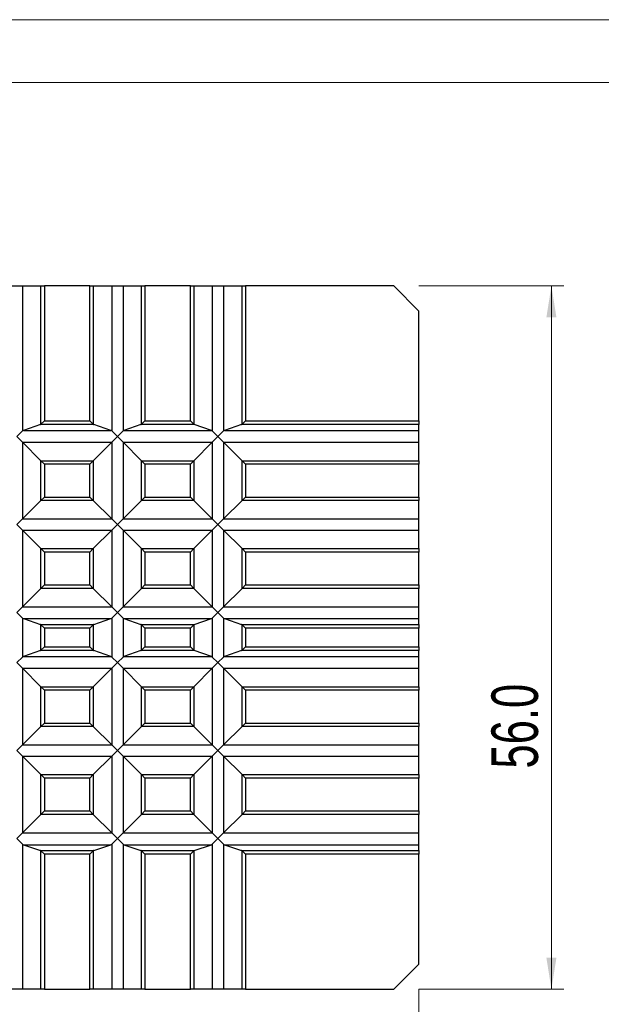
# Model space of a CAD drawing. Header units: millimetres. Extents: x 0 to 297, y 0 to 210.
# Tile 5 of 7: x 109 to 155, y 132 to 210. Entities that reach past the tile are written whole.
import ezdxf

# ---------------------------------------------------------------- set-up
doc = ezdxf.new("R2010")
doc.units = ezdxf.units.MM
doc.styles.add('SLDTEXTSTYLE1', font='TXT', dxfattribs={"width": 0.7})
doc.dimstyles.new('SLDDIMSTYLE0', dxfattribs={"dimtxt": 3.950146, "dimasz": 2.5, "dimexe": 0, "dimexo": 0.0625, "dimgap": 0.987537, "dimtad": 2, "dimdec": 1, "dimrnd": 1e-09, "dimzin": 4, "dimdsep": 46, "dimtxsty": 'SLDTEXTSTYLE1', "dimsah": 1, "dimcen": 0.09, "dimadec": 0, "dimazin": 1, "dimtfac": 1, "dimtofl": 0, "dimtmove": 0, "dimatfit": 3, "dimfxl": 0, "dimfrac": 2, "dimtolj": 1, "dimtzin": 12, "dimarcsym": 0})

# ---------------------------------------------------------------- blocks, each defined once
blk = doc.blocks.new('_D')
at = {"color": 7, "linetype": 'Continuous', "lineweight": 0}
for p, q in [((140.784, 188.8), (152.328, 188.8)), ((151.328, 188.8), (151.328, 132.8)), ((140.784, 132.8), (152.328, 132.8))]:
    blk.add_line(p, q, dxfattribs=at)
at = {"color": 7, "linetype": 'Continuous', "lineweight": 18}
for points in [[(151.328, 188.8), (150.928, 186.3), (151.728, 186.3)], [(151.328, 132.8), (151.728, 135.3), (150.928, 135.3)]]:
    blk.add_solid(points, dxfattribs=at)
at = {"color": 7, "linetype": 'Continuous', "lineweight": 18, "insert": (146.553, 150.369), "char_height": 3.7042, "attachment_point": 1, "rotation": 90, "style": 'SLDTEXTSTYLE1'}
blk.add_mtext('56.0', dxfattribs=at)
blk = doc.blocks.new('_D_1')
at = {"color": 7, "linetype": 'Continuous', "lineweight": 0}
for p, q in [((76.784, 132.8), (76.784, 123.8)), ((140.784, 132.8), (140.784, 123.8)), ((140.784, 124.8), (76.784, 124.8))]:
    blk.add_line(p, q, dxfattribs=at)
at = {"color": 7, "linetype": 'Continuous', "lineweight": 18}
for points in [[(76.784, 124.8), (79.284, 124.4), (79.284, 125.2)], [(140.784, 124.8), (138.284, 125.2), (138.284, 124.4)]]:
    blk.add_solid(points, dxfattribs=at)
at = {"color": 7, "linetype": 'Continuous', "lineweight": 18, "insert": (105.761, 129.575), "char_height": 3.7042, "attachment_point": 1, "style": 'SLDTEXTSTYLE1'}
blk.add_mtext('64.0', dxfattribs=at)

msp = doc.modelspace()

# ---------------------------------------------------------------- linework, layer by layer
at = {"color": 7, "linetype": 'Continuous', "lineweight": 18}
for p, q in [((0, 210), (297, 210)), ((10, 205), (292, 205))]:
    msp.add_line(p, q, dxfattribs=at)
at = {"color": 7, "linetype": 'Continuous', "lineweight": 25}
for p, q in [((108.33317, 188.80002), (109.2341, 188.80002)), ((109.2341, 188.80002), (109.2341, 177.25049)), ((109.2341, 188.80002), (110.70184, 188.80002)), ((110.70184, 177.78444), (110.70184, 188.80002)), ((110.70184, 188.80002), (110.97212, 188.80002)), ((110.97212, 188.80002), (110.97212, 178.05472)), ((114.59515, 188.80002), (110.97212, 188.80002)), ((114.59515, 178.05472), (114.59515, 188.80002)), ((114.59515, 188.80002), (114.86543, 188.80002)), ((114.86543, 188.80002), (114.86543, 177.78444)), ((114.86543, 188.80002), (116.33317, 188.80002)), ((116.33317, 188.80002), (116.33317, 177.25049)), ((116.33317, 188.80002), (117.2341, 188.80002)), ((117.2341, 188.80002), (117.2341, 177.25049)), ((117.2341, 188.80002), (118.70184, 188.80002)), ((118.70184, 177.78444), (118.70184, 188.80002)), ((118.70184, 188.80002), (118.97212, 188.80002)), ((118.97212, 188.80002), (118.97212, 178.05472)), ((122.59515, 188.80002), (118.97212, 188.80002)), ((122.59515, 178.05472), (122.59515, 188.80002)), ((122.59515, 188.80002), (122.86543, 188.80002)), ((122.86543, 188.80002), (122.86543, 177.78444)), ((122.86543, 188.80002), (124.33317, 188.80002)), ((124.33317, 188.80002), (124.33317, 177.25049)), ((124.33317, 188.80002), (125.2341, 188.80002)), ((125.2341, 188.80002), (125.2341, 177.25049)), ((125.2341, 188.80002), (126.70184, 188.80002)), ((126.70184, 177.78444), (126.70184, 188.80002)), ((126.70184, 188.80002), (126.97212, 188.80002)), ((126.97212, 188.80002), (126.97212, 178.05472)), ((138.78364, 188.80002), (126.97212, 188.80002)), ((140.78364, 186.80002), (138.78364, 188.80002)), ((140.78364, 178.05472), (140.78364, 186.80002)), ((110.97212, 178.05472), (110.70184, 177.78444)), ((110.97212, 178.05472), (114.59515, 178.05472)), ((114.59515, 178.05472), (114.86543, 177.78444)), ((118.97212, 178.05472), (118.70184, 177.78444)), ((118.97212, 178.05472), (122.59515, 178.05472)), ((122.59515, 178.05472), (122.86543, 177.78444)), ((126.97212, 178.05472), (126.70184, 177.78444)), ((126.97212, 178.05472), (140.78364, 178.05472)), ((140.78364, 178.05472), (140.78364, 177.75869)), ((109.2341, 177.25049), (108.78364, 176.80002)), ((110.66258, 177.75869), (109.29954, 177.29339)), ((109.29954, 177.29339), (116.26773, 177.29339)), ((114.90469, 177.75869), (110.66258, 177.75869)), ((116.26773, 177.29339), (114.90469, 177.75869)), ((116.78364, 176.80002), (116.33317, 177.25049)), ((117.2341, 177.25049), (116.78364, 176.80002)), ((118.66258, 177.75869), (117.29954, 177.29339)), ((117.29954, 177.29339), (124.26773, 177.29339)), ((122.90469, 177.75869), (118.66258, 177.75869)), ((124.26773, 177.29339), (122.90469, 177.75869)), ((124.78364, 176.80002), (124.33317, 177.25049)), ((125.2341, 177.25049), (124.78364, 176.80002)), ((126.66258, 177.75869), (125.29954, 177.29339)), ((125.29954, 177.29339), (140.78364, 177.29339)), ((140.78364, 177.75869), (126.66258, 177.75869)), ((140.78364, 177.29339), (140.78364, 177.75869)), ((140.78364, 176.34955), (140.78364, 177.29339)), ((108.78364, 176.80002), (109.2341, 176.34955)), ((116.33317, 176.34955), (116.78364, 176.80002)), ((116.78364, 176.80002), (117.2341, 176.34955)), ((124.33317, 176.34955), (124.78364, 176.80002)), ((124.78364, 176.80002), (125.2341, 176.34955)), ((109.2341, 176.34955), (116.33317, 176.34955)), ((109.2341, 176.34955), (110.70184, 174.88181)), ((109.2341, 176.34955), (109.2341, 170.25049)), ((114.86543, 174.88181), (116.33317, 176.34955)), ((116.33317, 176.34955), (116.33317, 170.25049)), ((117.2341, 176.34955), (117.2341, 170.25049)), ((117.2341, 176.34955), (118.70184, 174.88181)), ((117.2341, 176.34955), (124.33317, 176.34955)), ((122.86543, 174.88181), (124.33317, 176.34955)), ((124.33317, 176.34955), (124.33317, 170.25049)), ((125.2341, 176.34955), (140.78364, 176.34955)), ((125.2341, 176.34955), (126.70184, 174.88181)), ((125.2341, 176.34955), (125.2341, 170.25049)), ((140.78364, 174.88181), (140.78364, 176.34955)), ((110.70184, 171.71822), (110.70184, 174.88181)), ((110.70184, 174.88181), (110.97212, 174.61153)), ((110.70184, 174.88181), (114.86543, 174.88181)), ((114.59515, 174.61153), (114.86543, 174.88181)), ((114.86543, 174.88181), (114.86543, 171.71822)), ((118.70184, 171.71822), (118.70184, 174.88181)), ((118.70184, 174.88181), (118.97212, 174.61153)), ((118.70184, 174.88181), (122.86543, 174.88181)), ((122.59515, 174.61153), (122.86543, 174.88181)), ((122.86543, 174.88181), (122.86543, 171.71822)), ((126.70184, 171.71822), (126.70184, 174.88181)), ((126.70184, 174.88181), (126.97212, 174.61153)), ((126.70184, 174.88181), (140.78364, 174.88181)), ((140.78364, 174.88181), (140.78364, 174.61153)), ((110.97212, 174.61153), (110.97212, 171.9885)), ((114.59515, 174.61153), (110.97212, 174.61153)), ((114.59515, 171.9885), (114.59515, 174.61153)), ((118.97212, 174.61153), (118.97212, 171.9885)), ((122.59515, 174.61153), (118.97212, 174.61153)), ((122.59515, 171.9885), (122.59515, 174.61153)), ((126.97212, 174.61153), (126.97212, 171.9885)), ((140.78364, 174.61153), (126.97212, 174.61153)), ((140.78364, 171.9885), (140.78364, 174.61153)), ((110.70184, 171.71822), (109.2341, 170.25049)), ((110.70184, 171.71822), (110.97212, 171.9885)), ((114.86543, 171.71822), (110.70184, 171.71822)), ((110.97212, 171.9885), (114.59515, 171.9885)), ((114.59515, 171.9885), (114.86543, 171.71822)), ((116.33317, 170.25049), (114.86543, 171.71822)), ((118.70184, 171.71822), (117.2341, 170.25049)), ((118.70184, 171.71822), (118.97212, 171.9885)), ((122.86543, 171.71822), (118.70184, 171.71822)), ((118.97212, 171.9885), (122.59515, 171.9885)), ((122.59515, 171.9885), (122.86543, 171.71822)), ((124.33317, 170.25049), (122.86543, 171.71822)), ((126.70184, 171.71822), (125.2341, 170.25049)), ((126.70184, 171.71822), (126.97212, 171.9885)), ((140.78364, 171.71822), (126.70184, 171.71822)), ((126.97212, 171.9885), (140.78364, 171.9885)), ((140.78364, 171.9885), (140.78364, 171.71822)), ((140.78364, 170.25049), (140.78364, 171.71822)), ((109.2341, 170.25049), (108.78364, 169.80002)), ((109.2341, 170.25049), (116.33317, 170.25049)), ((116.78364, 169.80002), (116.33317, 170.25049)), ((117.2341, 170.25049), (116.78364, 169.80002)), ((117.2341, 170.25049), (124.33317, 170.25049)), ((124.78364, 169.80002), (124.33317, 170.25049)), ((125.2341, 170.25049), (124.78364, 169.80002)), ((125.2341, 170.25049), (140.78364, 170.25049)), ((140.78364, 169.34955), (140.78364, 170.25049)), ((108.78364, 169.80002), (109.2341, 169.34955)), ((116.33317, 169.34955), (116.78364, 169.80002)), ((116.78364, 169.80002), (117.2341, 169.34955)), ((124.33317, 169.34955), (124.78364, 169.80002)), ((124.78364, 169.80002), (125.2341, 169.34955)), ((109.2341, 169.34955), (109.2341, 163.25049)), ((109.2341, 169.34955), (110.70184, 167.88181)), ((109.2341, 169.34955), (116.33317, 169.34955)), ((114.86543, 167.88181), (116.33317, 169.34955)), ((116.33317, 169.34955), (116.33317, 163.25049)), ((117.2341, 169.34955), (124.33317, 169.34955)), ((117.2341, 169.34955), (118.70184, 167.88181)), ((117.2341, 169.34955), (117.2341, 163.25049)), ((122.86543, 167.88181), (124.33317, 169.34955)), ((124.33317, 169.34955), (124.33317, 163.25049)), ((125.2341, 169.34955), (140.78364, 169.34955)), ((125.2341, 169.34955), (126.70184, 167.88181)), ((125.2341, 169.34955), (125.2341, 163.25049)), ((140.78364, 167.88181), (140.78364, 169.34955)), ((110.70184, 164.71822), (110.70184, 167.88181)), ((110.70184, 167.88181), (110.97212, 167.61153)), ((110.70184, 167.88181), (114.86543, 167.88181)), ((114.59515, 167.61153), (114.86543, 167.88181)), ((114.86543, 167.88181), (114.86543, 164.71822)), ((118.70184, 164.71822), (118.70184, 167.88181)), ((118.70184, 167.88181), (118.97212, 167.61153)), ((118.70184, 167.88181), (122.86543, 167.88181)), ((122.59515, 167.61153), (122.86543, 167.88181)), ((122.86543, 167.88181), (122.86543, 164.71822)), ((126.97212, 167.61153), (126.70184, 167.88181)), ((126.70184, 167.88181), (140.78364, 167.88181)), ((126.70184, 164.71822), (126.70184, 167.88181)), ((140.78364, 167.88181), (140.78364, 167.61153)), ((110.97212, 167.61153), (110.97212, 164.9885)), ((114.59515, 167.61153), (110.97212, 167.61153)), ((114.59515, 164.9885), (114.59515, 167.61153)), ((118.97212, 167.61153), (118.97212, 164.9885)), ((122.59515, 167.61153), (118.97212, 167.61153)), ((122.59515, 164.9885), (122.59515, 167.61153)), ((140.78364, 167.61153), (126.97212, 167.61153)), ((126.97212, 167.61153), (126.97212, 164.9885)), ((140.78364, 164.9885), (140.78364, 167.61153)), ((110.70184, 164.71822), (109.2341, 163.25049)), ((110.70184, 164.71822), (110.97212, 164.9885)), ((114.86543, 164.71822), (110.70184, 164.71822)), ((110.97212, 164.9885), (114.59515, 164.9885)), ((114.59515, 164.9885), (114.86543, 164.71822)), ((116.33317, 163.25049), (114.86543, 164.71822)), ((118.70184, 164.71822), (117.2341, 163.25049)), ((118.70184, 164.71822), (118.97212, 164.9885)), ((122.86543, 164.71822), (118.70184, 164.71822)), ((118.97212, 164.9885), (122.59515, 164.9885)), ((122.59515, 164.9885), (122.86543, 164.71822)), ((124.33317, 163.25049), (122.86543, 164.71822)), ((126.70184, 164.71822), (125.2341, 163.25049)), ((126.97212, 164.9885), (126.70184, 164.71822)), ((140.78364, 164.71822), (126.70184, 164.71822)), ((126.97212, 164.9885), (140.78364, 164.9885)), ((140.78364, 164.9885), (140.78364, 164.71822)), ((140.78364, 163.25049), (140.78364, 164.71822)), ((109.2341, 163.25049), (108.78364, 162.80002)), ((109.2341, 163.25049), (116.33317, 163.25049)), ((116.78364, 162.80002), (116.33317, 163.25049)), ((117.2341, 163.25049), (116.78364, 162.80002)), ((117.2341, 163.25049), (124.33317, 163.25049)), ((124.78364, 162.80002), (124.33317, 163.25049)), ((125.2341, 163.25049), (124.78364, 162.80002)), ((125.2341, 163.25049), (140.78364, 163.25049)), ((140.78364, 162.30664), (140.78364, 163.25049)), ((108.78364, 162.80002), (109.2341, 162.34955)), ((109.2341, 162.34955), (109.2341, 159.25049)), ((109.29954, 162.30664), (110.66258, 161.84134)), ((109.29954, 162.30664), (116.26773, 162.30664)), ((114.90469, 161.84134), (116.26773, 162.30664)), ((116.33317, 162.34955), (116.78364, 162.80002)), ((116.33317, 162.34955), (116.33317, 159.25049)), ((116.78364, 162.80002), (117.2341, 162.34955)), ((117.2341, 162.34955), (117.2341, 159.25049)), ((117.29954, 162.30664), (118.66258, 161.84134)), ((117.29954, 162.30664), (124.26773, 162.30664)), ((122.90469, 161.84134), (124.26773, 162.30664)), ((124.33317, 162.34955), (124.78364, 162.80002)), ((124.33317, 162.34955), (124.33317, 159.25049)), ((124.78364, 162.80002), (125.2341, 162.34955)), ((125.2341, 162.34955), (125.2341, 159.25049)), ((125.29954, 162.30664), (126.66258, 161.84134)), ((125.29954, 162.30664), (140.78364, 162.30664)), ((140.78364, 161.84134), (140.78364, 162.30664)), ((110.66258, 161.84134), (114.90469, 161.84134)), ((110.97212, 161.54532), (110.70184, 161.8156)), ((110.70184, 159.78444), (110.70184, 161.8156)), ((110.97212, 161.54532), (110.97212, 160.05472)), ((114.59515, 161.54532), (110.97212, 161.54532)), ((114.86543, 161.8156), (114.59515, 161.54532)), ((114.59515, 160.05472), (114.59515, 161.54532)), ((114.86543, 161.8156), (114.86543, 159.78444)), ((118.66258, 161.84134), (122.90469, 161.84134)), ((118.97212, 161.54532), (118.70184, 161.8156)), ((118.70184, 159.78444), (118.70184, 161.8156)), ((118.97212, 161.54532), (118.97212, 160.05472)), ((122.59515, 161.54532), (118.97212, 161.54532)), ((122.86543, 161.8156), (122.59515, 161.54532)), ((122.59515, 160.05472), (122.59515, 161.54532)), ((122.86543, 161.8156), (122.86543, 159.78444)), ((126.66258, 161.84134), (140.78364, 161.84134)), ((126.97212, 161.54532), (126.70184, 161.8156)), ((126.70184, 159.78444), (126.70184, 161.8156)), ((140.78364, 161.54532), (126.97212, 161.54532)), ((126.97212, 161.54532), (126.97212, 160.05472)), ((140.78364, 161.84134), (140.78364, 161.54532)), ((140.78364, 160.05472), (140.78364, 161.54532)), ((110.97212, 160.05472), (110.70184, 159.78444)), ((110.97212, 160.05472), (114.59515, 160.05472)), ((114.86543, 159.78444), (114.59515, 160.05472)), ((118.97212, 160.05472), (118.70184, 159.78444)), ((118.97212, 160.05472), (122.59515, 160.05472)), ((122.86543, 159.78444), (122.59515, 160.05472)), ((126.97212, 160.05472), (126.70184, 159.78444)), ((126.97212, 160.05472), (140.78364, 160.05472)), ((140.78364, 160.05472), (140.78364, 159.75869)), ((109.2341, 159.25049), (108.78364, 158.80002)), ((110.66258, 159.75869), (109.29954, 159.29339)), ((109.29954, 159.29339), (116.26773, 159.29339)), ((114.90469, 159.75869), (110.66258, 159.75869)), ((116.26773, 159.29339), (114.90469, 159.75869)), ((116.78364, 158.80002), (116.33317, 159.25049)), ((117.2341, 159.25049), (116.78364, 158.80002)), ((118.66258, 159.75869), (117.29954, 159.29339)), ((117.29954, 159.29339), (124.26773, 159.29339)), ((122.90469, 159.75869), (118.66258, 159.75869)), ((124.26773, 159.29339), (122.90469, 159.75869)), ((124.78364, 158.80002), (124.33317, 159.25049)), ((125.2341, 159.25049), (124.78364, 158.80002)), ((126.66258, 159.75869), (125.29954, 159.29339)), ((125.29954, 159.29339), (140.78364, 159.29339)), ((140.78364, 159.75869), (126.66258, 159.75869)), ((140.78364, 159.29339), (140.78364, 159.75869)), ((140.78364, 158.34955), (140.78364, 159.29339)), ((108.78364, 158.80002), (109.2341, 158.34955)), ((116.33317, 158.34955), (116.78364, 158.80002)), ((116.78364, 158.80002), (117.2341, 158.34955)), ((124.33317, 158.34955), (124.78364, 158.80002)), ((124.78364, 158.80002), (125.2341, 158.34955)), ((109.2341, 158.34955), (109.2341, 152.25049)), ((109.2341, 158.34955), (110.70184, 156.88181)), ((109.2341, 158.34955), (116.33317, 158.34955)), ((114.86543, 156.88181), (116.33317, 158.34955)), ((116.33317, 158.34955), (116.33317, 152.25049)), ((117.2341, 158.34955), (117.2341, 152.25049)), ((117.2341, 158.34955), (118.70184, 156.88181)), ((117.2341, 158.34955), (124.33317, 158.34955)), ((122.86543, 156.88181), (124.33317, 158.34955)), ((124.33317, 158.34955), (124.33317, 152.25049)), ((125.2341, 158.34955), (125.2341, 152.25049)), ((125.2341, 158.34955), (126.70184, 156.88181)), ((125.2341, 158.34955), (140.78364, 158.34955)), ((140.78364, 156.88181), (140.78364, 158.34955)), ((110.70184, 153.71822), (110.70184, 156.88181)), ((110.70184, 156.88181), (110.97212, 156.61153)), ((110.70184, 156.88181), (114.86543, 156.88181)), ((114.59515, 156.61153), (114.86543, 156.88181)), ((114.86543, 156.88181), (114.86543, 153.71822)), ((118.70184, 153.71822), (118.70184, 156.88181)), ((118.70184, 156.88181), (118.97212, 156.61153)), ((118.70184, 156.88181), (122.86543, 156.88181)), ((122.59515, 156.61153), (122.86543, 156.88181)), ((122.86543, 156.88181), (122.86543, 153.71822)), ((126.70184, 153.71822), (126.70184, 156.88181)), ((126.70184, 156.88181), (126.97212, 156.61153)), ((126.70184, 156.88181), (140.78364, 156.88181)), ((140.78364, 156.88181), (140.78364, 156.61153)), ((110.97212, 156.61153), (110.97212, 153.9885)), ((114.59515, 156.61153), (110.97212, 156.61153)), ((114.59515, 153.9885), (114.59515, 156.61153)), ((118.97212, 156.61153), (118.97212, 153.9885)), ((122.59515, 156.61153), (118.97212, 156.61153)), ((122.59515, 153.9885), (122.59515, 156.61153)), ((126.97212, 156.61153), (126.97212, 153.9885)), ((140.78364, 156.61153), (126.97212, 156.61153)), ((140.78364, 153.9885), (140.78364, 156.61153)), ((110.70184, 153.71822), (109.2341, 152.25049)), ((110.70184, 153.71822), (110.97212, 153.9885)), ((114.86543, 153.71822), (110.70184, 153.71822)), ((110.97212, 153.9885), (114.59515, 153.9885)), ((114.59515, 153.9885), (114.86543, 153.71822)), ((116.33317, 152.25049), (114.86543, 153.71822)), ((118.70184, 153.71822), (117.2341, 152.25049)), ((118.70184, 153.71822), (118.97212, 153.9885)), ((122.86543, 153.71822), (118.70184, 153.71822)), ((118.97212, 153.9885), (122.59515, 153.9885)), ((122.59515, 153.9885), (122.86543, 153.71822)), ((124.33317, 152.25049), (122.86543, 153.71822)), ((126.70184, 153.71822), (125.2341, 152.25049)), ((126.70184, 153.71822), (126.97212, 153.9885)), ((140.78364, 153.71822), (126.70184, 153.71822)), ((126.97212, 153.9885), (140.78364, 153.9885)), ((140.78364, 153.9885), (140.78364, 153.71822)), ((140.78364, 152.25049), (140.78364, 153.71822)), ((109.2341, 152.25049), (108.78364, 151.80002)), ((109.2341, 152.25049), (116.33317, 152.25049)), ((116.78364, 151.80002), (116.33317, 152.25049)), ((117.2341, 152.25049), (116.78364, 151.80002)), ((117.2341, 152.25049), (124.33317, 152.25049)), ((124.78364, 151.80002), (124.33317, 152.25049)), ((125.2341, 152.25049), (124.78364, 151.80002)), ((125.2341, 152.25049), (140.78364, 152.25049)), ((140.78364, 151.34955), (140.78364, 152.25049)), ((108.78364, 151.80002), (109.2341, 151.34955)), ((109.2341, 151.34955), (109.2341, 145.25049)), ((109.2341, 151.34955), (110.70184, 149.88181)), ((109.2341, 151.34955), (116.33317, 151.34955)), ((114.86543, 149.88181), (116.33317, 151.34955)), ((116.33317, 151.34955), (116.78364, 151.80002)), ((116.33317, 151.34955), (116.33317, 145.25049)), ((116.78364, 151.80002), (117.2341, 151.34955)), ((117.2341, 151.34955), (117.2341, 145.25049)), ((117.2341, 151.34955), (118.70184, 149.88181)), ((117.2341, 151.34955), (124.33317, 151.34955)), ((122.86543, 149.88181), (124.33317, 151.34955)), ((124.33317, 151.34955), (124.78364, 151.80002)), ((124.33317, 151.34955), (124.33317, 145.25049)), ((124.78364, 151.80002), (125.2341, 151.34955)), ((125.2341, 151.34955), (125.2341, 145.25049)), ((125.2341, 151.34955), (126.70184, 149.88181)), ((125.2341, 151.34955), (140.78364, 151.34955)), ((140.78364, 149.88181), (140.78364, 151.34955)), ((110.70184, 146.71822), (110.70184, 149.88181)), ((110.70184, 149.88181), (110.97212, 149.61153)), ((110.70184, 149.88181), (114.86543, 149.88181)), ((114.59515, 149.61153), (114.86543, 149.88181)), ((114.86543, 149.88181), (114.86543, 146.71822)), ((118.70184, 146.71822), (118.70184, 149.88181)), ((118.70184, 149.88181), (118.97212, 149.61153)), ((118.70184, 149.88181), (122.86543, 149.88181)), ((122.59515, 149.61153), (122.86543, 149.88181)), ((122.86543, 149.88181), (122.86543, 146.71822)), ((126.70184, 146.71822), (126.70184, 149.88181)), ((126.70184, 149.88181), (126.97212, 149.61153)), ((126.70184, 149.88181), (140.78364, 149.88181)), ((140.78364, 149.88181), (140.78364, 149.61153)), ((110.97212, 149.61153), (110.97212, 146.9885)), ((114.59515, 149.61153), (110.97212, 149.61153)), ((114.59515, 146.9885), (114.59515, 149.61153)), ((118.97212, 149.61153), (118.97212, 146.9885)), ((122.59515, 149.61153), (118.97212, 149.61153)), ((122.59515, 146.9885), (122.59515, 149.61153)), ((126.97212, 149.61153), (126.97212, 146.9885)), ((140.78364, 149.61153), (126.97212, 149.61153)), ((140.78364, 146.9885), (140.78364, 149.61153)), ((110.70184, 146.71822), (109.2341, 145.25049)), ((110.70184, 146.71822), (110.97212, 146.9885)), ((114.86543, 146.71822), (110.70184, 146.71822)), ((110.97212, 146.9885), (114.59515, 146.9885)), ((114.59515, 146.9885), (114.86543, 146.71822)), ((116.33317, 145.25049), (114.86543, 146.71822)), ((118.70184, 146.71822), (117.2341, 145.25049)), ((118.70184, 146.71822), (118.97212, 146.9885)), ((122.86543, 146.71822), (118.70184, 146.71822)), ((118.97212, 146.9885), (122.59515, 146.9885)), ((122.59515, 146.9885), (122.86543, 146.71822)), ((124.33317, 145.25049), (122.86543, 146.71822)), ((126.70184, 146.71822), (125.2341, 145.25049)), ((126.70184, 146.71822), (126.97212, 146.9885)), ((140.78364, 146.71822), (126.70184, 146.71822)), ((126.97212, 146.9885), (140.78364, 146.9885)), ((140.78364, 146.9885), (140.78364, 146.71822)), ((140.78364, 145.25049), (140.78364, 146.71822)), ((109.2341, 145.25049), (108.78364, 144.80002)), ((109.2341, 145.25049), (116.33317, 145.25049)), ((116.78364, 144.80002), (116.33317, 145.25049)), ((117.2341, 145.25049), (116.78364, 144.80002)), ((117.2341, 145.25049), (124.33317, 145.25049)), ((124.78364, 144.80002), (124.33317, 145.25049)), ((125.2341, 145.25049), (124.78364, 144.80002)), ((125.2341, 145.25049), (140.78364, 145.25049)), ((140.78364, 144.30664), (140.78364, 145.25049)), ((108.78364, 144.80002), (109.2341, 144.34955)), ((109.2341, 144.34955), (109.2341, 132.80002)), ((109.29954, 144.30664), (110.66258, 143.84134)), ((109.29954, 144.30664), (116.26773, 144.30664)), ((114.90469, 143.84134), (116.26773, 144.30664)), ((116.33317, 144.34955), (116.78364, 144.80002)), ((116.33317, 144.34955), (116.33317, 132.80002)), ((116.78364, 144.80002), (117.2341, 144.34955)), ((117.2341, 144.34955), (117.2341, 132.80002)), ((117.29954, 144.30664), (118.66258, 143.84134)), ((117.29954, 144.30664), (124.26773, 144.30664)), ((122.90469, 143.84134), (124.26773, 144.30664)), ((124.33317, 144.34955), (124.78364, 144.80002)), ((124.33317, 144.34955), (124.33317, 132.80002)), ((124.78364, 144.80002), (125.2341, 144.34955)), ((125.2341, 144.34955), (125.2341, 132.80002)), ((125.29954, 144.30664), (126.66258, 143.84134)), ((125.29954, 144.30664), (140.78364, 144.30664)), ((140.78364, 143.84134), (140.78364, 144.30664)), ((110.66258, 143.84134), (114.90469, 143.84134)), ((110.70184, 132.80002), (110.70184, 143.8156)), ((110.70184, 143.8156), (110.97212, 143.54532)), ((110.97212, 143.54532), (110.97212, 132.80002)), ((114.59515, 143.54532), (110.97212, 143.54532)), ((114.86543, 143.8156), (114.59515, 143.54532)), ((114.59515, 132.80002), (114.59515, 143.54532)), ((114.86543, 143.8156), (114.86543, 132.80002)), ((118.66258, 143.84134), (122.90469, 143.84134)), ((118.70184, 132.80002), (118.70184, 143.8156)), ((118.70184, 143.8156), (118.97212, 143.54532)), ((118.97212, 143.54532), (118.97212, 132.80002)), ((122.59515, 143.54532), (118.97212, 143.54532)), ((122.86543, 143.8156), (122.59515, 143.54532)), ((122.59515, 132.80002), (122.59515, 143.54532)), ((122.86543, 143.8156), (122.86543, 132.80002)), ((126.66258, 143.84134), (140.78364, 143.84134)), ((126.70184, 132.80002), (126.70184, 143.8156)), ((126.70184, 143.8156), (126.97212, 143.54532)), ((126.97212, 143.54532), (126.97212, 132.80002)), ((140.78364, 143.54532), (126.97212, 143.54532)), ((140.78364, 143.84134), (140.78364, 143.54532)), ((140.78364, 134.80002), (140.78364, 143.54532)), ((138.78364, 132.80002), (140.78364, 134.80002)), ((109.2341, 132.80002), (108.33317, 132.80002)), ((110.70184, 132.80002), (109.2341, 132.80002)), ((110.97212, 132.80002), (110.70184, 132.80002)), ((110.97212, 132.80002), (114.59515, 132.80002)), ((114.86543, 132.80002), (114.59515, 132.80002)), ((116.33317, 132.80002), (114.86543, 132.80002)), ((117.2341, 132.80002), (116.33317, 132.80002)), ((118.70184, 132.80002), (117.2341, 132.80002)), ((118.97212, 132.80002), (118.70184, 132.80002)), ((118.97212, 132.80002), (122.59515, 132.80002)), ((122.86543, 132.80002), (122.59515, 132.80002)), ((124.33317, 132.80002), (122.86543, 132.80002)), ((125.2341, 132.80002), (124.33317, 132.80002)), ((126.70184, 132.80002), (125.2341, 132.80002)), ((126.97212, 132.80002), (126.70184, 132.80002)), ((126.97212, 132.80002), (138.78364, 132.80002))]:
    msp.add_line(p, q, dxfattribs=at)
for centre, major_axis, start_param, end_param in [((109.33861, 176.80002), (0, 0.5), 0.16297034, 0.44887919), ((110.63913, 178.05472), (0, 0.3), 3.30456299, 3.59047185), ((114.92814, 178.05472), (0, 0.3), 2.69271346, 2.97862231), ((116.22866, 176.80002), (0, 0.5), 5.83430611, 6.12021497), ((117.33861, 176.80002), (0, 0.5), 0.16297034, 0.44887919), ((118.63913, 178.05472), (0, 0.3), 3.30456299, 3.59047185), ((122.92814, 178.05472), (0, 0.3), 2.69271346, 2.97862231), ((124.22866, 176.80002), (0, 0.5), 5.83430611, 6.12021497), ((125.33861, 176.80002), (0, 0.5), 0.16297034, 0.44887919), ((126.63913, 178.05472), (0, 0.3), 3.30456299, 3.59047185), ((109.33861, 162.80002), (0, 0.5), 2.69271346, 2.97862231), ((116.22866, 162.80002), (0, 0.5), 3.30456299, 3.59047185), ((117.33861, 162.80002), (0, 0.5), 2.69271346, 2.97862231), ((124.22866, 162.80002), (0, 0.5), 3.30456299, 3.59047185), ((125.33861, 162.80002), (0, 0.5), 2.69271346, 2.97862231), ((110.63913, 161.54532), (0, 0.3), 5.83430611, 6.12021497), ((114.92814, 161.54532), (0, 0.3), 0.16297034, 0.44887919), ((118.63913, 161.54532), (0, 0.3), 5.83430611, 6.12021497), ((122.92814, 161.54532), (0, 0.3), 0.16297034, 0.44887919), ((126.63913, 161.54532), (0, 0.3), 5.83430611, 6.12021497), ((109.33861, 158.80002), (0, 0.5), 0.16297034, 0.44887919), ((110.63913, 160.05472), (0, 0.3), 3.30456299, 3.59047185), ((114.92814, 160.05472), (0, 0.3), 2.69271346, 2.97862231), ((116.22866, 158.80002), (0, 0.5), 5.83430611, 6.12021497), ((117.33861, 158.80002), (0, 0.5), 0.16297034, 0.44887919), ((118.63913, 160.05472), (0, 0.3), 3.30456299, 3.59047185), ((122.92814, 160.05472), (0, 0.3), 2.69271346, 2.97862231), ((124.22866, 158.80002), (0, 0.5), 5.83430611, 6.12021497), ((125.33861, 158.80002), (0, 0.5), 0.16297034, 0.44887919), ((126.63913, 160.05472), (0, 0.3), 3.30456299, 3.59047185), ((109.33861, 144.80002), (0, 0.5), 2.69271346, 2.97862231), ((116.22866, 144.80002), (0, 0.5), 3.30456299, 3.59047185), ((117.33861, 144.80002), (0, 0.5), 2.69271346, 2.97862231), ((124.22866, 144.80002), (0, 0.5), 3.30456299, 3.59047185), ((125.33861, 144.80002), (0, 0.5), 2.69271346, 2.97862231), ((110.63913, 143.54532), (0, 0.3), 5.83430611, 6.12021497), ((114.92814, 143.54532), (0, 0.3), 0.16297034, 0.44887919), ((118.63913, 143.54532), (0, 0.3), 5.83430611, 6.12021497), ((122.92814, 143.54532), (0, 0.3), 0.16297034, 0.44887919), ((126.63913, 143.54532), (0, 0.3), 5.83430611, 6.12021497)]:
    msp.add_ellipse(centre, major_axis=major_axis, ratio=0.48167347, start_param=start_param, end_param=end_param, dxfattribs=at)

# ---------------------------------------------------------------- dimensions: what is measured, and where the dimension line sits
at = {"color": 7, "linetype": 'Continuous', "lineweight": 18}
dim = msp.add_linear_dim(base=(151.32807, 132.80002), p1=(140.78364, 188.80002), p2=(140.78364, 132.80002), angle=90, dimstyle='SLDDIMSTYLE0', dxfattribs=at)
dim.commit()
dim.dimension.update_dxf_attribs({"geometry": '_D', "text_midpoint": (151.32807, 153.82623), "dimtype": 160})
dim = msp.add_linear_dim(base=(76.78364, 124.80002), p1=(140.78364, 132.80002), p2=(76.78364, 132.80002), dimstyle='SLDDIMSTYLE0', dxfattribs=at)
dim.commit()
dim.dimension.update_dxf_attribs({"geometry": '_D_1', "text_midpoint": (109.21817, 124.80002), "dimtype": 160})

doc.saveas('drawing.dxf')
